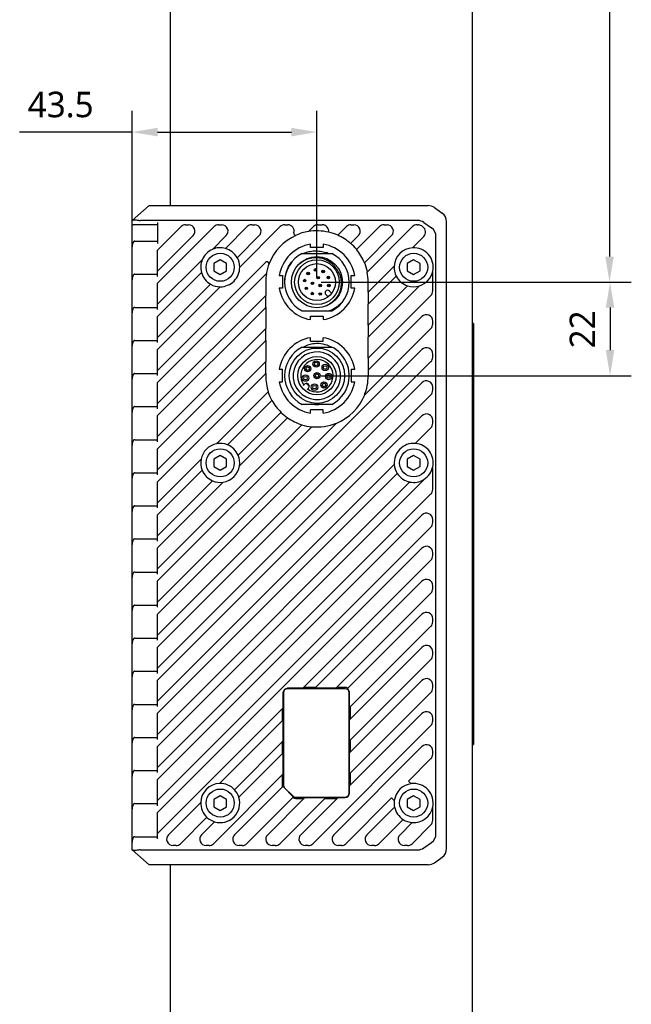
# Model space of a CAD drawing. Header units: millimetres. Extents: x 97 to 513, y 36 to 379.
# Tile 6 of 7: x 373 to 445, y 175 to 291. Entities that reach past the tile are written whole.
import ezdxf

# ---------------------------------------------------------------- set-up
doc = ezdxf.new("R2010")
doc.units = ezdxf.units.MM
doc.header["$LTSCALE"] = 32.67
doc.header["$PDMODE"] = 3
doc.header["$PDSIZE"] = 8
doc.layers.get('0').update_dxf_attribs({"linetype": 'CONTINUOUS'})
doc.layers.get('Defpoints').update_dxf_attribs({"linetype": 'CONTINUOUS'})
doc.layers.add('00_COMPONENTS', color=7, linetype='CONTINUOUS')
doc.layers.add('51__DRAFT_DIMS', color=7, linetype='CONTINUOUS')
doc.styles.get("Standard").update_dxf_attribs({"font": 'Roboto-Regular.ttf'})
doc.dimstyles.new('DIMSTYLE_1', dxfattribs={"dimtxt": 3, "dimasz": 3, "dimexe": 2.5, "dimexo": 0.5, "dimgap": 0.75, "dimtad": 1, "dimlfac": 2, "dimdsep": 46, "dimtxsty": 'STANDARD', "dimblk": '_FILLED', "dimblk1": '_FILLED', "dimblk2": '_FILLED', "dimcen": 0.09, "dimclrt": 3, "dimazin": 2, "dimtp": 0.3, "dimtm": 0.3, "dimtfac": 1, "dimtofl": 0, "dimtmove": 0, "dimatfit": 3, "dimldrblk": '_FILLED', "dimfxl": 1, "dimtolj": 1, "dimarcsym": 0})
doc.dimstyles.new('DIMSTYLE_3', dxfattribs={"dimtxt": 3, "dimasz": 3, "dimexe": 2.5, "dimexo": 0.5, "dimgap": 0.75, "dimtad": 1, "dimlfac": 2, "dimdsep": 46, "dimtxsty": 'STANDARD', "dimblk": '_FILLED', "dimblk1": '_FILLED', "dimblk2": '_FILLED', "dimcen": 0.09, "dimclrt": 3, "dimazin": 2, "dimtp": 0.2, "dimtm": 0.2, "dimtfac": 1, "dimtofl": 0, "dimtmove": 0, "dimatfit": 3, "dimldrblk": '_FILLED', "dimfxl": 1, "dimtolj": 1, "dimarcsym": 0})
doc.dimstyles.new('DIMSTYLE_4', dxfattribs={"dimtxt": 3, "dimasz": 3, "dimexe": 2.5, "dimexo": 0.5, "dimgap": 0.75, "dimtad": 1, "dimdec": 1, "dimlfac": 2, "dimdsep": 46, "dimtxsty": 'STANDARD', "dimblk": '_FILLED', "dimblk1": '_FILLED', "dimblk2": '_FILLED', "dimcen": 0.09, "dimclrt": 3, "dimazin": 2, "dimtp": 0.5, "dimtm": 0.5, "dimtfac": 1, "dimtdec": 1, "dimtofl": 0, "dimtmove": 0, "dimatfit": 3, "dimldrblk": '_FILLED', "dimfxl": 1, "dimtolj": 1, "dimarcsym": 0})

# ---------------------------------------------------------------- blocks, each defined once
blk = doc.blocks.new('_FILLED')
at = {"color": 0, "linetype": 'ByBlock'}
blk.add_solid([(0, 0), (-1, 0.167), (-1, -0.167)], dxfattribs=at)
blk = doc.blocks.new('*D8')
at = {"layer": '51__DRAFT_DIMS', "color": 0, "lineweight": -2}
for p, q in [((385.78, 267.16), (385.78, 280.35)), ((407.53, 260.71), (407.53, 280.35)), ((385.78, 277.85), (372.56, 277.85)), ((388.78, 277.85), (404.53, 277.85))]:
    blk.add_line(p, q, dxfattribs=at)
at = {"layer": 'Defpoints', "color": 0}
for p in [(407.53, 277.85), (385.78, 266.66), (407.53, 260.21)]:
    blk.add_point(p, dxfattribs=at)
at = {"layer": '51__DRAFT_DIMS', "color": 0, "linetype": 'ByBlock', "lineweight": -2, "xscale": 3, "yscale": 3, "zscale": 3, "rotation": 180}
blk.add_blockref('_FILLED', (385.78, 277.85), dxfattribs=at)
at = {"layer": '51__DRAFT_DIMS', "color": 0, "linetype": 'ByBlock', "lineweight": -2, "xscale": 3, "yscale": 3, "zscale": 3}
blk.add_blockref('_FILLED', (407.53, 277.85), dxfattribs=at)
at = {"layer": '51__DRAFT_DIMS', "insert": (381.26, 282.6), "char_height": 3, "attachment_point": 3, "line_spacing_factor": 0.9}
blk.add_mtext('\\A1;43.5', dxfattribs=at)
blk = doc.blocks.new('*D9')
at = {"layer": '51__DRAFT_DIMS', "color": 0, "lineweight": -2}
for p, q in [((420.02, 361.87), (444.44, 361.87)), ((441.94, 358.87), (441.94, 263.21)), ((408.03, 260.21), (444.44, 260.21))]:
    blk.add_line(p, q, dxfattribs=at)
at = {"layer": 'Defpoints', "color": 0}
for p in [(419.52, 361.87), (407.53, 260.21), (441.94, 260.21)]:
    blk.add_point(p, dxfattribs=at)
at = {"layer": '51__DRAFT_DIMS', "color": 0, "linetype": 'ByBlock', "lineweight": -2, "xscale": 3, "yscale": 3, "zscale": 3}
for p, rotation in [((441.94, 361.87), 90), ((441.94, 260.21), 270)]:
    blk.add_blockref('_FILLED', p, dxfattribs=dict(at, rotation=rotation))
at = {"layer": '51__DRAFT_DIMS', "insert": (437.19, 310.97), "char_height": 3, "attachment_point": 2, "rotation": 90, "line_spacing_factor": 0.9}
blk.add_mtext('\\A1;203.3', dxfattribs=at)
blk = doc.blocks.new('*D10')
at = {"layer": '51__DRAFT_DIMS', "color": 0, "lineweight": -2}
for p, q in [((408.03, 260.21), (444.5, 260.21)), ((442, 257.21), (442, 252.21)), ((408.03, 249.21), (444.5, 249.21))]:
    blk.add_line(p, q, dxfattribs=at)
at = {"layer": 'Defpoints', "color": 0}
for p in [(407.53, 260.21), (407.53, 249.21), (442, 249.21)]:
    blk.add_point(p, dxfattribs=at)
at = {"layer": '51__DRAFT_DIMS', "color": 0, "linetype": 'ByBlock', "lineweight": -2, "xscale": 3, "yscale": 3, "zscale": 3}
for p, rotation in [((442, 260.21), 90), ((442, 249.21), 270)]:
    blk.add_blockref('_FILLED', p, dxfattribs=dict(at, rotation=rotation))
at = {"layer": '51__DRAFT_DIMS', "insert": (437.25, 254.65), "char_height": 3, "attachment_point": 2, "rotation": 90, "line_spacing_factor": 0.9}
blk.add_mtext('\\A1;22', dxfattribs=at)

msp = doc.modelspace()

# ---------------------------------------------------------------- linework, layer by layer
at = {"layer": '00_COMPONENTS', "color": 7}
for p, q in [((390.2772, 356.4716), (390.2772, 269.2066)), ((425.7772, 356.4716), (425.7772, 104.4416)), ((385.7772, 267.4566), (387.7772, 269.2066)), ((387.7772, 269.2066), (420.6266, 269.2066)), ((421.3532, 268.9738), (422.2538, 268.3305)), ((385.7772, 193.4566), (385.7772, 267.4566)), ((419.3766, 267.4566), (386.7772, 267.4566)), ((388.7772, 266.9566), (385.9235, 266.9566)), ((388.7772, 267.2066), (388.7772, 264.7718)), ((391.5467, 266.737), (388.7772, 263.9675)), ((395.4367, 266.737), (388.7772, 260.0775)), ((392.077, 266.9566), (392.4306, 266.9566)), ((395.967, 266.9566), (396.3206, 266.9566)), ((399.3267, 266.737), (396.7571, 264.1673)), ((398.4442, 261.9644), (403.2167, 266.737)), ((399.857, 266.9566), (400.2106, 266.9566)), ((403.747, 266.9566), (404.1006, 266.9566)), ((407.1067, 266.737), (406.5235, 266.1538)), ((407.637, 266.9566), (408.1603, 266.9566)), ((410.9967, 266.737), (409.9775, 265.7177)), ((411.527, 266.9566), (411.8806, 266.9566)), ((414.8867, 266.737), (412.1863, 264.0366)), ((418.7767, 266.737), (413.4393, 261.3996)), ((415.417, 266.9566), (415.7706, 266.9566)), ((419.307, 266.9566), (419.4158, 266.9566)), ((419.8459, 266.821), (419.9899, 266.7202)), ((420.1032, 267.2238), (421.0038, 266.5805)), ((422.7772, 193.5999), (422.7772, 267.3134)), ((392.9609, 265.6763), (388.7772, 261.4926)), ((396.8509, 265.6763), (395.229, 264.0544)), ((398.148, 263.0834), (400.7409, 265.6763)), ((411.4889, 264.7543), (412.4109, 265.6763)), ((413.111, 262.4864), (416.3009, 265.6763)), ((418.7587, 264.2441), (420.0901, 265.5755)), ((421.5272, 195.3499), (421.5272, 265.5634)), ((386.1158, 265.0218), (388.7772, 265.0218)), ((406.7772, 264.2752), (406.7772, 264.6752)), ((408.2772, 264.2752), (406.7772, 264.2752)), ((408.2772, 264.6752), (408.2772, 264.2752)), ((388.7772, 260.8818), (388.7772, 263.9675)), ((394.0545, 262.8799), (388.7772, 257.6026)), ((396.1522, 262.8227), (395.4022, 262.3896)), ((396.9022, 262.3896), (396.1522, 262.8227)), ((405.781, 263.5816), (409.2735, 263.5816)), ((418.9022, 262.8227), (418.1522, 262.3896)), ((419.6522, 262.3896), (418.9022, 262.8227)), ((401.4784, 262.5238), (388.7772, 249.8226)), ((395.4022, 262.3896), (395.4022, 261.5236)), ((396.9022, 261.5236), (396.9022, 262.3896)), ((413.5585, 259.0439), (416.6148, 262.1002)), ((418.1522, 262.3896), (418.1522, 261.5236)), ((419.6522, 261.5236), (419.6522, 262.3896)), ((386.1158, 261.1318), (388.7772, 261.1318)), ((393.9415, 261.3518), (388.7772, 256.1875)), ((401.5801, 261.2104), (388.7772, 248.4075)), ((395.4022, 261.5236), (396.1522, 261.0906)), ((396.1522, 261.0906), (396.9022, 261.5236)), ((403.0902, 260.9881), (403.4902, 260.9881)), ((403.4902, 260.9881), (403.4902, 259.4881)), ((411.5643, 259.4881), (411.5643, 260.9881)), ((411.5643, 260.9881), (411.9643, 260.9881)), ((413.5585, 257.6288), (416.8553, 260.9256)), ((418.1522, 261.5236), (418.9022, 261.0906)), ((418.9022, 261.0906), (419.6522, 261.5236)), ((421.1522, 259.1683), (421.1522, 261.5202)), ((388.7772, 256.9918), (388.7772, 260.0775)), ((388.7772, 253.7126), (395.0254, 259.9608)), ((388.7772, 252.2975), (396.1444, 259.6647)), ((401.496, 260.2066), (401.496, 258.6514)), ((403.4902, 259.4881), (403.0902, 259.4881)), ((411.9643, 259.4881), (411.5643, 259.4881)), ((413.5585, 259.0439), (413.5585, 260.2066)), ((413.5585, 255.1539), (418.1846, 259.78)), ((413.5585, 253.7388), (419.5901, 259.7703)), ((401.496, 258.6514), (388.7772, 245.9326)), ((401.4772, 258.6326), (401.4772, 257.2175)), ((408.7669, 258.5427), (408.5702, 258.7394)), ((408.9945, 259.1637), (409.1912, 258.9669)), ((413.5585, 251.2639), (420.9326, 258.638)), ((413.5772, 257.6475), (413.5772, 259.0626)), ((386.1158, 257.2418), (388.7772, 257.2418)), ((401.496, 257.2363), (388.7772, 244.5175)), ((401.496, 257.2363), (401.496, 254.7614)), ((408.5801, 257.3974), (408.5757, 257.4093)), ((410.4347, 257.7835), (410.4463, 257.7738)), ((413.5585, 255.1539), (413.5585, 257.6288)), ((388.7772, 253.1018), (388.7772, 256.1875)), ((405.781, 256.8316), (409.2735, 256.8316)), ((406.7772, 255.801), (406.7772, 256.201)), ((406.7772, 256.201), (408.2772, 256.201)), ((408.2772, 256.201), (408.2772, 255.801)), ((413.5585, 249.8488), (419.8719, 256.1622)), ((401.496, 254.7614), (388.7772, 242.0426)), ((401.4772, 254.7426), (401.4772, 253.3275)), ((413.1107, 246.9261), (420.9326, 254.748)), ((413.5772, 253.7575), (413.5772, 255.1726)), ((421.1522, 255.2783), (421.1522, 255.6318)), ((425.9272, 255.3563), (425.7772, 255.3563)), ((425.9272, 255.3563), (425.9272, 205.8565)), ((406.7772, 253.2752), (406.7772, 253.6752)), ((408.2772, 253.2752), (408.2772, 253.6752)), ((413.5585, 251.2639), (413.5585, 253.7388)), ((386.1158, 253.3518), (388.7772, 253.3518)), ((401.496, 253.3463), (388.7772, 240.6275)), ((401.496, 253.3463), (401.496, 250.8714)), ((405.781, 252.5816), (409.2735, 252.5816)), ((406.7772, 253.2752), (408.2772, 253.2752)), ((388.7772, 249.2118), (388.7772, 252.2975)), ((419.8719, 252.2722), (388.7772, 221.1775)), ((413.5772, 249.8675), (413.5772, 251.2826)), ((421.1522, 251.3883), (421.1522, 251.7418)), ((401.496, 250.8714), (388.7772, 238.1526)), ((388.7772, 218.7026), (420.9326, 250.858)), ((401.4772, 250.8526), (401.4772, 249.4375)), ((386.1158, 249.4618), (388.7772, 249.4618)), ((401.496, 249.4563), (388.7772, 236.7375)), ((401.496, 249.4563), (401.496, 249.2066)), ((403.0902, 249.9881), (403.4902, 249.9881)), ((403.4902, 248.4881), (403.4902, 249.9881)), ((411.5643, 249.9881), (411.5643, 248.4881)), ((411.5643, 249.9881), (411.9643, 249.9881)), ((413.5585, 249.8488), (413.5585, 249.2066)), ((388.7772, 245.3218), (388.7772, 248.4075)), ((419.8719, 248.3822), (388.7772, 217.2875)), ((403.0902, 248.4881), (403.4902, 248.4881)), ((405.902, 248.041), (406.0777, 248.2167)), ((411.5643, 248.4881), (411.9643, 248.4881)), ((421.1522, 247.4983), (421.1522, 247.8518)), ((388.7772, 214.8126), (420.9326, 246.968)), ((395.7225, 241.2079), (401.8076, 247.293)), ((406.5373, 247.7571), (406.3616, 247.5814)), ((386.1158, 245.5718), (388.7772, 245.5718)), ((402.238, 246.3083), (397.0112, 241.0815)), ((409.2735, 245.8316), (405.781, 245.8316)), ((388.7772, 241.4318), (388.7772, 244.5175)), ((419.8719, 244.4922), (388.7772, 213.3975)), ((398.2604, 239.8558), (403.3047, 244.9001)), ((406.7772, 244.801), (406.7772, 245.201)), ((408.2772, 245.201), (406.7772, 245.201)), ((408.2772, 244.801), (408.2772, 245.201)), ((388.7772, 222.5926), (409.8078, 243.6232)), ((388.7772, 226.4826), (405.7407, 243.4461)), ((406.9162, 243.2064), (388.7772, 225.0675)), ((398.4156, 238.5959), (404.0784, 244.2587)), ((421.1522, 243.6083), (421.1522, 243.9618)), ((419.095, 241.2404), (420.9326, 243.078)), ((386.1158, 241.6818), (388.7772, 241.6818)), ((388.7772, 237.5418), (388.7772, 240.6275)), ((396.1522, 239.8227), (395.4022, 239.3896)), ((396.9022, 239.3896), (396.1522, 239.8227)), ((418.9022, 239.8227), (418.1522, 239.3896)), ((419.6522, 239.3896), (418.9022, 239.8227)), ((388.7772, 234.2626), (393.9009, 239.3863)), ((388.7772, 210.9226), (416.6184, 238.7638)), ((395.4022, 239.3896), (395.4022, 238.5236)), ((395.4022, 238.5236), (396.1522, 238.0906)), ((396.1522, 238.0906), (396.9022, 238.5236)), ((396.9022, 238.5236), (396.9022, 239.3896)), ((418.1522, 239.3896), (418.1522, 238.5236)), ((418.1522, 238.5236), (418.9022, 238.0906)), ((418.9022, 238.0906), (419.6522, 238.5236)), ((419.6522, 238.5236), (419.6522, 239.3896)), ((421.1522, 235.8283), (421.1522, 238.5202)), ((386.1158, 237.7918), (388.7772, 237.7918)), ((394.0274, 238.0976), (388.7772, 232.8475)), ((416.9793, 237.7096), (388.7772, 209.5075)), ((420.1083, 236.9486), (388.7772, 205.6175)), ((388.7772, 230.3726), (395.253, 236.8484)), ((388.7772, 233.6518), (388.7772, 236.7375)), ((388.7772, 207.0326), (418.4536, 236.709)), ((388.7772, 228.9575), (396.513, 236.6933)), ((420.1083, 236.9486), (420.1083, 237.0077)), ((388.7772, 203.1426), (420.9326, 235.298)), ((386.1158, 233.9018), (388.7772, 233.9018)), ((388.7772, 229.7618), (388.7772, 232.8475)), ((419.8719, 232.8222), (388.7772, 201.7275)), ((421.1522, 231.9383), (421.1522, 232.2918)), ((388.7772, 199.2526), (420.9326, 231.408)), ((386.1158, 230.0118), (388.7772, 230.0118)), ((388.7772, 225.8718), (388.7772, 228.9575)), ((419.8719, 228.9322), (388.7772, 197.8375)), ((421.1522, 228.0483), (421.1522, 228.4018)), ((405.8641, 212.4495), (420.9326, 227.518)), ((386.1158, 226.1218), (388.7772, 226.1218)), ((388.7772, 221.9818), (388.7772, 225.0675)), ((407.2792, 212.4495), (419.8719, 225.0422)), ((409.7541, 212.4495), (420.9326, 223.628)), ((421.1522, 224.1583), (421.1522, 224.5118)), ((386.1158, 222.2318), (388.7772, 222.2318)), ((388.7772, 218.0918), (388.7772, 221.1775)), ((411.0973, 212.3776), (419.8719, 221.1522)), ((421.1522, 220.2683), (421.1522, 220.6218)), ((411.3701, 210.1755), (420.9326, 219.738)), ((386.1158, 218.3418), (388.7772, 218.3418)), ((388.7772, 214.2018), (388.7772, 217.2875)), ((411.3701, 208.7604), (419.8719, 217.2622)), ((421.1522, 216.3783), (421.1522, 216.7318)), ((411.3701, 206.2855), (420.9326, 215.848)), ((386.1158, 214.4518), (388.7772, 214.4518)), ((388.7772, 210.3118), (388.7772, 213.3975)), ((411.3701, 204.8704), (419.8719, 213.3722)), ((403.5344, 211.9066), (403.5344, 210.1198)), ((403.5772, 211.9066), (403.5772, 201.1137)), ((405.8641, 212.4495), (404.0772, 212.4495)), ((410.8272, 212.4066), (404.0772, 212.4066)), ((407.3864, 212.5566), (405.9712, 212.5566)), ((409.7541, 212.4495), (407.2792, 212.4495)), ((410.8272, 212.5566), (409.8612, 212.5566)), ((411.3272, 200.1566), (411.3272, 211.9066)), ((411.3701, 202.3955), (420.9326, 211.958)), ((411.3701, 210.1755), (411.3701, 211.9066)), ((421.1522, 212.4883), (421.1522, 212.8418)), ((386.1158, 210.5618), (388.7772, 210.5618)), ((388.7772, 195.3626), (403.5344, 210.1198)), ((403.4272, 210.0126), (403.4272, 208.5975)), ((411.4772, 208.8675), (411.4772, 210.2826)), ((388.7772, 206.4218), (388.7772, 209.5075)), ((403.5344, 208.7046), (396.0826, 201.2529)), ((403.5344, 208.7046), (403.5344, 206.2298)), ((411.3701, 200.9804), (419.8719, 209.4822)), ((411.3701, 206.2855), (411.3701, 208.7604)), ((421.1522, 208.5983), (421.1522, 208.9518)), ((407.0409, 194.1763), (420.9326, 208.068)), ((386.1158, 206.6718), (388.7772, 206.6718)), ((397.8303, 200.5257), (403.5344, 206.2298)), ((403.4272, 206.1226), (403.4272, 204.7075)), ((411.4772, 204.9775), (411.4772, 206.3926)), ((388.7772, 202.5318), (388.7772, 205.6175)), ((409.5167, 195.237), (419.8719, 205.5922)), ((421.1522, 204.7083), (421.1522, 205.0618)), ((425.7772, 205.8565), (425.9272, 205.8565)), ((398.351, 199.6313), (403.5344, 204.8146)), ((403.5344, 204.8146), (403.5344, 202.3398)), ((411.3701, 202.3955), (411.3701, 204.8704)), ((418.3011, 201.5465), (420.9326, 204.178)), ((386.1158, 202.7818), (388.7772, 202.7818)), ((388.7772, 198.6418), (388.7772, 201.7275)), ((395.3709, 194.1763), (403.5344, 202.3398)), ((403.4272, 202.2326), (403.4272, 201.1137)), ((411.4772, 201.0875), (411.4772, 202.5026)), ((418.6169, 201.2307), (418.3011, 201.5465)), ((403.5597, 200.9499), (397.8467, 195.237)), ((403.6934, 200.7299), (404.6505, 199.7728)), ((403.7237, 200.7602), (404.6808, 199.8031)), ((411.3701, 200.1566), (411.3701, 200.9804)), ((396.1522, 199.8227), (395.4022, 199.3896)), ((395.4022, 199.3896), (395.4022, 198.5236)), ((396.9022, 199.3896), (396.1522, 199.8227)), ((396.9022, 198.5236), (396.9022, 199.3896)), ((398.3489, 199.6292), (398.3506, 199.6308)), ((399.2609, 194.1763), (404.7681, 199.6835)), ((406.1135, 199.6138), (401.7367, 195.237)), ((403.1509, 194.1763), (408.5884, 199.6138)), ((405.0343, 199.6566), (410.8272, 199.6566)), ((405.0343, 199.5066), (406.0064, 199.5066)), ((405.6267, 195.237), (410.0035, 199.6138)), ((406.1135, 199.6138), (408.5884, 199.6138)), ((408.4812, 199.5066), (409.8964, 199.5066)), ((410.0035, 199.6138), (410.8272, 199.6138)), ((410.9309, 194.1763), (416.3123, 199.5577)), ((416.3123, 199.5577), (416.6281, 199.242)), ((418.9022, 199.8227), (418.1522, 199.3896)), ((418.1522, 199.3896), (418.1522, 198.5236)), ((419.6522, 199.3896), (418.9022, 199.8227)), ((419.6522, 198.5236), (419.6522, 199.3896)), ((386.1158, 198.8918), (388.7772, 198.8918)), ((390.0667, 195.237), (393.856, 199.0262)), ((395.4022, 198.5236), (396.1522, 198.0906)), ((396.1522, 198.0906), (396.9022, 198.5236)), ((413.4067, 195.237), (416.6585, 198.4888)), ((418.1522, 198.5236), (418.9022, 198.0906)), ((418.9022, 198.0906), (419.6522, 198.5236)), ((421.1522, 196.9283), (421.1522, 198.5202)), ((388.7772, 194.7518), (388.7772, 197.8375)), ((391.4809, 194.1763), (394.5832, 197.2786)), ((414.8209, 194.1763), (417.6692, 197.0246)), ((395.4775, 196.7578), (393.9567, 195.237)), ((395.4778, 196.7581), (395.4797, 196.76)), ((417.2967, 195.237), (418.7308, 196.6711)), ((418.7109, 194.1763), (420.9326, 196.398)), ((386.1158, 195.0018), (388.7772, 195.0018)), ((386.1162, 195.0018), (386.1158, 195.0018)), ((387.7772, 191.7066), (385.7772, 193.4566)), ((386.7772, 193.4566), (419.3766, 193.4566)), ((390.9506, 193.9566), (390.597, 193.9566)), ((394.8406, 193.9566), (394.487, 193.9566)), ((398.7306, 193.9566), (398.377, 193.9566)), ((402.6206, 193.9566), (402.267, 193.9566)), ((406.5106, 193.9566), (406.157, 193.9566)), ((410.4006, 193.9566), (410.047, 193.9566)), ((414.2906, 193.9566), (413.937, 193.9566)), ((418.1806, 193.9566), (417.827, 193.9566)), ((420.1032, 193.6895), (421.0038, 194.3327)), ((421.3532, 191.9395), (422.2538, 192.5827)), ((420.6266, 191.7066), (387.7777, 191.7066)), ((390.2772, 191.7066), (390.2772, 104.4416))]:
    msp.add_line(p, q, dxfattribs=at)
for centre, radius in [((396.1522, 261.9566), 1.65), ((407.5272, 260.2066), 3), ((407.5272, 260.2066), 2.625), ((418.9022, 261.9566), 1.65), ((407.5272, 260.2066), 2.175), ((407.3411, 261.6446), 0.15), ((407.3411, 261.6446), 0.0634), ((406.0892, 260.3928), 0.15), ((406.5019, 261.2319), 0.15), ((406.5019, 261.2319), 0.0634), ((407.6696, 260.7379), 0.15), ((407.6696, 260.7379), 0.0634), ((408.2577, 261.4592), 0.15), ((408.2577, 261.4592), 0.0634), ((408.8705, 260.7527), 0.15), ((408.8705, 260.7527), 0.0634), ((406.0892, 260.3928), 0.0634), ((406.2747, 259.4762), 0.15), ((406.2747, 259.4762), 0.0634), ((406.996, 260.0643), 0.15), ((406.996, 260.0643), 0.0634), ((407.9161, 259.8177), 0.15), ((407.9161, 259.8177), 0.0634), ((408.9245, 259.8191), 0.15), ((408.9245, 259.8191), 0.0634), ((406.9811, 258.8634), 0.15), ((406.9811, 258.8634), 0.0634), ((407.9147, 258.8094), 0.15), ((407.9147, 258.8094), 0.0634), ((407.5272, 249.2066), 3.25), ((407.5272, 249.2066), 2.25), ((406.4291, 250.0341), 0.375), ((406.4291, 250.0341), 0.205), ((407.4313, 250.5783), 0.375), ((407.4313, 250.5783), 0.205), ((408.4995, 250.1789), 0.375), ((408.4995, 250.1789), 0.205), ((406.1823, 248.9208), 0.375), ((406.1823, 248.9208), 0.205), ((407.5272, 249.2066), 0.375), ((407.5272, 249.2066), 0.205), ((408.8989, 249.1107), 0.375), ((408.8989, 249.1107), 0.205), ((407.2414, 247.8617), 0.375), ((407.2414, 247.8617), 0.205), ((408.3547, 248.1085), 0.375), ((408.3547, 248.1085), 0.205), ((396.1522, 238.9566), 1.65), ((418.9022, 238.9566), 1.65), ((396.1522, 198.9566), 1.65), ((418.9022, 198.9566), 1.65)]:
    msp.add_circle(centre, radius, dxfattribs=at)
for centre, radius, start, end in [((420.6266, 267.9566), 1.25, 54.462322, 90), ((419.3766, 266.2066), 1.25, 54.462322, 90), ((421.5272, 267.3134), 1.25, 0, 54.462322), ((392.077, 266.2066), 0.75, 90, 135), ((392.4306, 266.2066), 0.75, 315, 90), ((395.967, 266.2066), 0.75, 90, 135), ((396.3206, 266.2066), 0.75, 315, 90), ((399.857, 266.2066), 0.75, 90, 135), ((400.2106, 266.2066), 0.75, 315, 90), ((403.747, 266.2066), 0.75, 90, 135), ((404.1006, 266.2066), 0.75, 345.268609, 90), ((407.637, 266.2066), 0.75, 90, 135), ((408.1603, 266.2066), 0.75, 350.254808, 90), ((411.527, 266.2066), 0.75, 90, 135), ((411.8806, 266.2066), 0.75, 315, 90), ((415.417, 266.2066), 0.75, 90, 135), ((415.7706, 266.2066), 0.75, 315, 90), ((419.307, 266.2066), 0.75, 90, 135), ((419.4158, 266.2066), 0.75, 55, 90), ((419.5597, 266.1058), 0.75, 315, 55), ((420.2772, 265.5634), 1.25, 0, 54.462322), ((407.5272, 260.2066), 6.0312, 114.303357, 158.843839), ((405.0677, 265.9523), 0.25, 165.268609, 264.782083), ((407.5278, 260.2049), 6.0518, 99.333298, 114.569352), ((407.5272, 260.2067), 6.0312, 76.84825, 99.579921), ((407.5258, 260.2023), 6.0546, 65.9661, 76.85711), ((407.5276, 260.2073), 6.0305, 48.937923, 66.030724), ((396.1522, 261.9566), 2.2919, 113.754631, 156.245369), ((396.1522, 261.9566), 2.3, 74.584455, 113.243754), ((396.1522, 261.9566), 2.2919, 29.448544, 74.698974), ((407.5272, 260.2381), 4.5, 99.594005, 170.405913), ((407.5272, 260.2381), 4.5, 9.59411, 80.405895), ((407.5315, 260.2108), 6.0441, 39.434061, 48.931703), ((407.5271, 260.2065), 6.0314, 22.210475, 39.422113), ((418.9022, 261.9566), 2.2919, 93.591301, 176.408699), ((418.9022, 261.9566), 2.3, 348.031254, 93.364009), ((396.1522, 261.9566), 2.3, 156.756246, 195.415545), ((396.1522, 261.9566), 2.3, 0.394063, 29.504445), ((407.5272, 260.2066), 3.8, 117.357326, 242.642674), ((407.3961, 260.27), 3.6199, 66.183189, 70.633776), ((407.5272, 260.2066), 3.8, 297.357326, 62.642674), ((396.1522, 261.9566), 2.2919, 269.805129, 0.194871), ((401.6551, 262.347), 0.25, 8.366306, 135), ((407.53, 260.2059), 6.0528, 158.578673, 170.666368), ((407.5676, 260.2496), 2.7138, 32.602468, 34.208546), ((407.5233, 260.2054), 6.0541, 11.529697, 22.2804), ((418.9022, 261.9566), 2.3, 176.635991, 206.80104), ((396.1522, 261.9566), 2.2919, 195.301026, 240.551456), ((407.5307, 260.2063), 6.0347, 170.422469, 179.99692), ((407.524, 260.2063), 6.0345, 0.003121, 11.405082), ((418.9022, 261.9566), 2.2919, 206.734747, 251.752037), ((418.9022, 261.9566), 2.2919, 287.464458, 349.022797), ((396.1522, 261.9566), 2.3, 240.495555, 269.605937), ((407.5272, 260.2381), 4.5, 189.593825, 260.405941), ((407.5272, 260.2381), 4.5, 279.594287, 350.405858), ((418.9022, 261.9566), 2.3, 251.650812, 287.081573), ((408.7823, 258.9515), 0.3, 45, 225), ((420.4022, 259.1683), 0.75, 315, 360), ((407.5842, 260.1341), 3.6875, 296.416312, 297.085618), ((420.4022, 255.6318), 0.75, 0, 135), ((420.4022, 255.2783), 0.75, 315, 360), ((407.5272, 249.2381), 4.5, 99.594005, 170.405913), ((407.5272, 249.2381), 4.5, 9.59411, 80.405894), ((407.5272, 249.2066), 3.8, 117.357326, 242.642674), ((407.5272, 249.236), 3.7478, 63.211967, 94.580823), ((407.5272, 249.2066), 3.8, 25.06638, 62.642674), ((420.4022, 251.7418), 0.75, 0, 135), ((407.5272, 249.2066), 2.8, 17.867374, 17.840699), ((420.4022, 251.3883), 0.75, 315, 360), ((407.5272, 249.2066), 1.9, 234.849027, 215.150973), ((407.5272, 249.2066), 3.8, 297.357326, 24.862006), ((407.527, 249.2067), 6.031, 180.000299, 198.499556), ((407.5272, 249.2066), 6.0313, 337.782843, 359.99989), ((407.5272, 249.2381), 4.5, 189.593823, 260.405941), ((406.3075, 247.9869), 0.325, 314.999999, 135), ((407.5272, 249.2066), 1.5136, 216.239057, 233.760943), ((407.5272, 249.2381), 4.5, 279.594285, 350.405859), ((420.4022, 247.8518), 0.75, 0, 135), ((407.5231, 249.2048), 6.0455, 198.583565, 208.777224), ((407.5272, 249.2066), 6.05, 291.798033, 338.201967), ((420.4022, 247.4983), 0.75, 315, 360), ((407.5276, 249.2068), 6.0317, 208.72132, 225.562933), ((407.5272, 249.2381), 3.415, 265.950999, 274.049001), ((407.5309, 249.2111), 6.0558, 225.567213, 235.086653), ((420.4022, 243.9618), 0.75, 0, 135), ((407.5273, 249.207), 6.0316, 235.123937, 252.769582), ((407.5263, 249.202), 6.0452, 252.671587, 264.044871), ((407.5272, 249.2067), 6.0313, 264.184963, 292.216797), ((420.4022, 243.6083), 0.75, 315, 360), ((396.1522, 238.9566), 2.2919, 100.806112, 169.193888), ((396.1522, 238.9566), 2.3, 67.903307, 100.511547), ((396.1522, 238.9566), 2.2919, 23.099227, 67.988508), ((418.9022, 238.9566), 2.2919, 85.174226, 184.825774), ((418.9022, 238.9566), 2.3, 348.031254, 85.004821), ((396.1522, 238.9566), 2.3, 351.219849, 23.179967), ((396.1522, 238.9566), 2.3, 169.488453, 202.096693), ((396.1522, 238.9566), 2.2919, 279.056317, 350.943683), ((418.9022, 238.9566), 2.3, 184.995179, 213.007195), ((418.9022, 238.9566), 2.2919, 301.750626, 349.022797), ((396.1522, 238.9566), 2.2919, 202.011492, 246.900773), ((418.9022, 238.9566), 2.2919, 212.964366, 258.712561), ((396.1522, 238.9566), 2.3, 246.820033, 278.780151), ((418.9022, 238.9566), 2.3, 258.578621, 301.626387), ((420.4022, 235.8283), 0.75, 315, 360), ((420.4022, 232.2918), 0.75, 0, 135), ((420.4022, 231.9383), 0.75, 315, 360), ((420.4022, 228.4018), 0.75, 0, 135), ((420.4022, 228.0483), 0.75, 315, 360), ((420.4022, 224.5118), 0.75, 0, 135), ((420.4022, 224.1583), 0.75, 315, 360), ((420.4022, 220.6218), 0.75, 0, 135), ((420.4022, 220.2683), 0.75, 315, 360), ((420.4022, 216.7318), 0.75, 0, 135), ((420.4022, 216.3783), 0.75, 315, 360), ((420.4022, 212.8418), 0.75, 0, 135), ((404.0772, 211.9066), 0.5429, 90, 180), ((404.0772, 211.9066), 0.5, 90, 180), ((410.8272, 211.9066), 0.65, 57.622178, 90), ((410.8272, 211.9066), 0.5, 0, 90), ((410.8272, 211.9066), 0.5429, 0, 60.168002), ((420.4022, 212.4883), 0.75, 315, 360), ((420.4022, 208.9518), 0.75, 0, 135), ((420.4022, 208.5983), 0.75, 315, 360), ((420.4022, 205.0618), 0.75, 0, 135), ((420.4022, 204.7083), 0.75, 315, 360), ((396.1522, 198.9566), 2.3, 91.665412, 178.334588), ((396.1522, 198.9566), 2.2973, 43.077357, 91.736518), ((396.1522, 198.9566), 2.3, 17.058218, 43.079605), ((404.0772, 201.1137), 0.65, 180, 202.365766), ((404.0772, 201.1137), 0.5429, 197.561032, 225), ((404.0772, 201.1137), 0.5, 180, 225), ((418.9022, 198.9566), 2.2919, 97.151193, 172.848807), ((418.9022, 198.9566), 2.3, 348.031254, 97.307134), ((396.1522, 198.9566), 2.2973, 252.977348, 17.022652), ((405.0343, 200.1566), 0.5429, 225, 240.634097), ((405.0343, 200.1566), 0.5, 225, 270), ((405.0343, 200.1566), 0.65, 238.007053, 270), ((410.8272, 200.1566), 0.5429, 270, 360), ((410.8272, 200.1566), 0.5, 270, 360), ((418.9022, 198.9566), 2.3, 172.692866, 191.909001), ((396.1522, 198.9566), 2.2973, 178.263482, 226.922643), ((418.9022, 198.9566), 2.2919, 191.777524, 237.453979), ((418.9022, 198.9566), 2.2919, 265.711413, 349.022797), ((396.1522, 198.9566), 2.3, 226.920395, 252.941782), ((418.9022, 198.9566), 2.3, 237.409614, 265.538768), ((420.4022, 196.9283), 0.75, 315, 360), ((390.597, 194.7066), 0.75, 135, 270), ((394.487, 194.7066), 0.75, 135, 270), ((398.377, 194.7066), 0.75, 135, 270), ((402.267, 194.7066), 0.75, 135, 270), ((406.157, 194.7066), 0.75, 135, 270), ((410.047, 194.7066), 0.75, 135, 270), ((413.937, 194.7066), 0.75, 135, 270), ((417.827, 194.7066), 0.75, 135, 270), ((420.2772, 195.3499), 1.25, 305.537678, 360), ((390.9506, 194.7066), 0.75, 270, 315), ((394.8406, 194.7066), 0.75, 270, 315), ((398.7306, 194.7066), 0.75, 270, 315), ((402.6206, 194.7066), 0.75, 270, 315), ((406.5106, 194.7066), 0.75, 270, 315), ((410.4006, 194.7066), 0.75, 270, 315), ((414.2906, 194.7066), 0.75, 270, 315), ((418.1806, 194.7066), 0.75, 270, 315), ((419.3766, 194.7066), 1.25, 270, 305.537678), ((421.5272, 193.5999), 1.25, 305.537678, 360), ((420.6266, 192.9566), 1.25, 270, 305.537678)]:
    msp.add_arc(centre, radius, start, end, dxfattribs=at)
for centre, major_axis, ratio, start_param, end_param in [((386.7772, 268.1566), (1, 0), 0.7, -1.82063946, -1.57079633), ((386.7772, 264.3753), (1, 0), 1, 2.53115844, 3.14159265), ((386.7772, 260.4853), (0, 1), 1, 0.96036212, 1.57079633), ((386.7772, 260.4853), (1, 0), 1, 2.53115844, 3.14159265), ((386.7772, 256.5953), (1, 0), 1, 2.53115844, 3.14159265), ((386.7772, 252.7053), (1, 0), 1, 2.53115844, 3.14159265), ((386.7772, 248.8153), (1, 0), 1, 2.53115844, 3.14159265), ((386.7772, 244.9253), (1, 0), 1, 2.53115844, 3.14159265), ((386.7772, 241.0353), (1, 0), 1, 2.53115844, 3.14159265), ((386.7772, 237.1453), (1, 0), 1, 2.53115844, 3.14159265), ((386.7772, 233.2553), (1, 0), 1, 2.53115844, 3.14159265), ((386.7772, 229.3653), (1, 0), 1, 2.53115844, 3.14159265), ((386.7772, 225.4753), (0, 1), 1, 0.96036212, 1.57079633), ((386.7772, 221.5853), (1, 0), 1, 2.53115844, 3.14159265), ((386.7772, 217.6953), (1, 0), 1, 2.53115844, 3.14159265), ((386.7772, 213.8053), (0, 1), 1, 0.96036212, 1.57079633), ((386.7772, 213.8053), (1, 0), 1, 2.53115844, 3.14159265), ((386.7772, 209.9153), (1, 0), 1, 2.53115844, 3.14159265), ((386.7772, 206.0253), (1, 0), 1, 2.53115844, 3.14159265), ((386.7772, 202.1353), (0, 1), 1, 0.96036212, 1.57079633), ((386.7772, 198.2453), (1, 0), 1, 2.53115844, 3.14159265), ((386.7772, 194.3553), (1, 0), 1, 2.53115844, 3.14159265), ((386.7772, 192.7566), (1, 0), 0.7, 1.57079633, 1.82063946)]:
    msp.add_ellipse(centre, major_axis=major_axis, ratio=ratio, start_param=start_param, end_param=end_param, dxfattribs=at)
for points, knots in [([(385.7885, 267.4665), (385.7927, 267.4702), (385.8031, 267.4774), (385.831, 267.4914), (385.8789, 267.5065), (385.9511, 267.5191), (386.041, 267.5258), (386.1467, 267.5252), (386.3121, 267.5136), (386.4411, 267.4942), (386.53, 267.4784)], [0, 0, 0, 0, 0.02209583, 0.05004453, 0.12368866, 0.22094365, 0.34092196, 0.4818575, 0.64106851, 1, 1, 1, 1]), ([(385.7772, 266.8104), (385.7772, 266.8221), (385.7783, 266.8443), (385.7841, 266.8752), (385.7948, 266.9016), (385.8108, 266.923), (385.8323, 266.9391), (385.8587, 266.9498), (385.8896, 266.9556), (385.9117, 266.9566), (385.9235, 266.9566)], [0, 0, 0, 0, 0.14678393, 0.2764407, 0.39221711, 0.50000011, 0.607783, 0.72355928, 0.85321601, 1, 1, 1, 1]), ([(386.1158, 265.0218), (386.1004, 265.0218), (386.0701, 265.0196), (386.0265, 265.0074), (385.9874, 264.984), (385.9667, 264.9613), (385.9578, 264.9486)], [0, 0, 0, 0, 0.25512918, 0.49947509, 0.74265724, 1, 1, 1, 1]), ([(405.5298, 262.445), (405.6878, 262.5744), (406.0313, 262.8018), (406.6051, 263.0283), (407.2132, 263.1334), (407.8301, 263.1084), (408.427, 262.9499), (408.976, 262.6674), (409.4524, 262.2751), (409.7056, 261.9495), (409.8119, 261.7752)], [0, 0, 0, 0, 0.12501391, 0.25002347, 0.37503347, 0.50003447, 0.62503319, 0.75003139, 0.87501804, 1, 1, 1, 1]), ([(405.9236, 263.5819), (406.1324, 263.6731), (406.5678, 263.8179), (407.2495, 263.9081), (407.9358, 263.8703), (408.3815, 263.7605), (408.5965, 263.6851)], [0, 0, 0, 0, 0.25001124, 0.50000825, 0.75001314, 1, 1, 1, 1]), ([(403.7415, 260.2067), (403.739, 260.628), (403.8782, 261.4772), (404.2879, 262.2339), (404.5479, 262.5654)], [0, 0, 0, 0, 0.50000303, 1, 1, 1, 1]), ([(409.8119, 261.7752), (409.9427, 261.6018), (410.1631, 261.2217), (410.3514, 260.592), (410.3934, 259.936), (410.2853, 259.2872), (410.0306, 258.681), (409.6476, 258.147), (409.1586, 257.7084), (408.7756, 257.4943), (408.5757, 257.4093)], [0, 0, 0, 0, 0.12497697, 0.24996239, 0.37495965, 0.49995926, 0.62495955, 0.74996987, 0.87498452, 1, 1, 1, 1]), ([(386.1158, 261.1318), (386.1004, 261.1318), (386.0701, 261.1296), (386.0265, 261.1174), (385.9874, 261.094), (385.9667, 261.0713), (385.9578, 261.0586)], [0, 0, 0, 0, 0.25512918, 0.49947509, 0.74265724, 1, 1, 1, 1]), ([(410.1317, 258.7177), (410.0453, 258.5692), (409.8462, 258.2863), (409.3596, 257.7996), (408.9049, 257.5319), (408.5839, 257.4125)], [0, 0, 0, 0, 0.25046989, 0.5009273, 1, 1, 1, 1]), ([(386.1158, 257.2418), (386.1004, 257.2418), (386.0701, 257.2396), (386.0265, 257.2274), (385.9874, 257.204), (385.9667, 257.1813), (385.9578, 257.1686)], [0, 0, 0, 0, 0.25512918, 0.49947509, 0.74265724, 1, 1, 1, 1]), ([(410.4347, 257.7835), (410.2366, 257.5725), (409.7899, 257.1949), (409.2677, 256.9313), (408.9959, 256.8316)], [0, 0, 0, 0, 0.4999979, 1, 1, 1, 1]), ([(410.4351, 257.7833), (410.2734, 257.5915), (409.9111, 257.2393), (409.4866, 256.9652), (409.2633, 256.851)], [0, 0, 0, 0, 0.49998587, 1, 1, 1, 1]), ([(386.1158, 253.3518), (386.1004, 253.3518), (386.0701, 253.3496), (386.0265, 253.3374), (385.9874, 253.314), (385.9667, 253.2913), (385.9578, 253.2786)], [0, 0, 0, 0, 0.25512918, 0.49947509, 0.74265724, 1, 1, 1, 1]), ([(407.2279, 252.9719), (407.0055, 252.9458), (406.5645, 252.8538), (406.1468, 252.6845), (405.9479, 252.5816)], [0, 0, 0, 0, 0.5000021, 1, 1, 1, 1]), ([(386.1158, 249.4618), (386.1004, 249.4618), (386.0701, 249.4596), (386.0265, 249.4474), (385.9874, 249.424), (385.9667, 249.4013), (385.9578, 249.3886)], [0, 0, 0, 0, 0.25512918, 0.49947509, 0.74265724, 1, 1, 1, 1]), ([(386.1158, 245.5718), (386.1004, 245.5718), (386.0701, 245.5696), (386.0265, 245.5574), (385.9874, 245.534), (385.9667, 245.5113), (385.9578, 245.4986)], [0, 0, 0, 0, 0.25512918, 0.49947509, 0.74265724, 1, 1, 1, 1]), ([(386.1158, 241.6818), (386.1004, 241.6818), (386.0701, 241.6796), (386.0265, 241.6674), (385.9874, 241.644), (385.9667, 241.6213), (385.9578, 241.6086)], [0, 0, 0, 0, 0.25512918, 0.49947509, 0.74265724, 1, 1, 1, 1]), ([(386.1158, 237.7918), (386.1004, 237.7918), (386.0701, 237.7896), (386.0265, 237.7774), (385.9874, 237.754), (385.9667, 237.7313), (385.9578, 237.7186)], [0, 0, 0, 0, 0.25512918, 0.49947509, 0.74265724, 1, 1, 1, 1]), ([(386.1158, 233.9018), (386.1004, 233.9018), (386.0701, 233.8996), (386.0265, 233.8874), (385.9874, 233.864), (385.9667, 233.8413), (385.9578, 233.8286)], [0, 0, 0, 0, 0.25512918, 0.49947509, 0.74265724, 1, 1, 1, 1]), ([(386.1158, 230.0118), (386.1004, 230.0118), (386.0701, 230.0096), (386.0265, 229.9974), (385.9874, 229.974), (385.9667, 229.9513), (385.9578, 229.9386)], [0, 0, 0, 0, 0.25512918, 0.49947509, 0.74265724, 1, 1, 1, 1]), ([(386.1158, 226.1218), (386.1004, 226.1218), (386.0701, 226.1196), (386.0265, 226.1074), (385.9874, 226.084), (385.9667, 226.0613), (385.9578, 226.0486)], [0, 0, 0, 0, 0.25512918, 0.49947509, 0.74265724, 1, 1, 1, 1]), ([(386.1158, 222.2318), (386.1004, 222.2318), (386.0701, 222.2296), (386.0265, 222.2174), (385.9874, 222.194), (385.9667, 222.1713), (385.9578, 222.1586)], [0, 0, 0, 0, 0.25512918, 0.49947509, 0.74265724, 1, 1, 1, 1]), ([(386.1158, 218.3418), (386.1004, 218.3418), (386.0701, 218.3396), (386.0265, 218.3274), (385.9874, 218.304), (385.9667, 218.2813), (385.9578, 218.2686)], [0, 0, 0, 0, 0.25512918, 0.49947509, 0.74265724, 1, 1, 1, 1]), ([(386.1158, 214.4518), (386.1004, 214.4518), (386.0701, 214.4496), (386.0265, 214.4374), (385.9874, 214.414), (385.9667, 214.3913), (385.9578, 214.3786)], [0, 0, 0, 0, 0.25512918, 0.49947509, 0.74265724, 1, 1, 1, 1]), ([(386.1158, 210.5618), (386.1004, 210.5618), (386.0701, 210.5596), (386.0265, 210.5474), (385.9874, 210.524), (385.9667, 210.5013), (385.9578, 210.4886)], [0, 0, 0, 0, 0.25512918, 0.49947509, 0.74265724, 1, 1, 1, 1]), ([(386.1158, 206.6718), (386.1004, 206.6718), (386.0701, 206.6696), (386.0265, 206.6574), (385.9874, 206.634), (385.9667, 206.6113), (385.9578, 206.5986)], [0, 0, 0, 0, 0.25512918, 0.49947509, 0.74265724, 1, 1, 1, 1]), ([(386.1158, 202.7818), (386.1004, 202.7818), (386.0701, 202.7796), (386.0265, 202.7674), (385.9874, 202.744), (385.9667, 202.7213), (385.9578, 202.7086)], [0, 0, 0, 0, 0.25512918, 0.49947509, 0.74265724, 1, 1, 1, 1]), ([(386.1158, 198.8918), (386.1004, 198.8918), (386.0701, 198.8896), (386.0265, 198.8774), (385.9874, 198.854), (385.9667, 198.8313), (385.9578, 198.8186)], [0, 0, 0, 0, 0.25512918, 0.49947509, 0.74265724, 1, 1, 1, 1]), ([(386.1158, 195.0018), (386.1004, 195.0018), (386.0701, 194.9996), (386.0265, 194.9874), (385.9874, 194.964), (385.9667, 194.9413), (385.9578, 194.9286)], [0, 0, 0, 0, 0.25512913, 0.49947506, 0.74265635, 1, 1, 1, 1]), ([(386.53, 193.4349), (386.4411, 193.419), (386.3121, 193.3996), (386.1467, 193.3881), (386.041, 193.3875), (385.9511, 193.3941), (385.8789, 193.4068), (385.831, 193.4219), (385.8031, 193.4359), (385.7927, 193.4431), (385.7885, 193.4467)], [0, 0, 0, 0, 0.35893148, 0.51814249, 0.65907804, 0.77905635, 0.87631134, 0.94995547, 0.97790417, 1, 1, 1, 1])]:
    msp.add_open_spline(points, degree=3, knots=knots, dxfattribs=at)

# ---------------------------------------------------------------- dimensions: what is measured, and where the dimension line sits
at = {"layer": '51__DRAFT_DIMS'}
for base, p1, p2, dimstyle, picture, middle in [((441.9449, 260.2066), (419.5207, 361.8716), (407.5272, 260.2066), 'DIMSTYLE_4', '*D9', (441.9449, 310.9747)), ((442.0017, 249.2066), (407.5272, 260.2066), (407.5272, 249.2066), 'DIMSTYLE_3', '*D10', (442.0017, 254.651))]:
    dim = msp.add_linear_dim(base=base, p1=p1, p2=p2, angle=270, dimstyle=dimstyle, override={"dimclrt": 256}, dxfattribs=at)
    dim.commit()
    dim.dimension.update_dxf_attribs({"geometry": picture, "text_midpoint": middle, "dimtype": 160})
dim = msp.add_linear_dim(base=(407.5272, 277.8542), p1=(385.7772, 266.6637), p2=(407.5272, 260.2066), dimstyle='DIMSTYLE_1', override={"dimclrt": 256}, dxfattribs=at)
dim.commit()
dim.dimension.update_dxf_attribs({"geometry": '*D8', "text_midpoint": (377.2863, 277.8542), "dimtype": 160})

doc.saveas('drawing.dxf')
